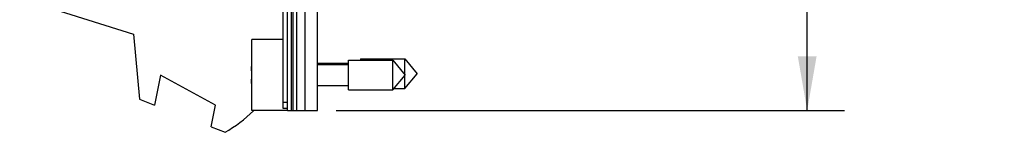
# Model space of a CAD drawing. Header units: inches. Extents: x 0.2 to 16.8, y 0.1 to 10.8.
# Tile 8 of 26: x 8.027 to 11.317, y 2.478 to 2.853. Entities that reach past the tile are written whole.
import ezdxf

# ---------------------------------------------------------------- set-up
doc = ezdxf.new("R2010")
doc.units = ezdxf.units.IN
doc.header["$LTSCALE"] = 0.935
doc.header["$MEASUREMENT"] = 0
doc.layers.get('0').update_dxf_attribs({"linetype": 'CONTINUOUS'})
doc.layers.add('DIMENSIONS', color=7, linetype='CONTINUOUS')
doc.styles.get("Standard").update_dxf_attribs({"font": 'txt', "width": 0.8})
doc.dimstyles.new('DIMSTYLE_2', dxfattribs={"dimtxt": 0.125, "dimasz": 0.18, "dimexe": 0.18, "dimexo": 0.0625, "dimgap": 0.09, "dimtad": 0, "dimtih": 1, "dimtoh": 1, "dimdec": 3, "dimzin": 4, "dimdsep": 46, "dimtxsty": 'STANDARD', "dimblk": '_FILLED', "dimblk1": '_FILLED', "dimblk2": '_FILLED', "dimcen": 0.09, "dimadec": 0, "dimazin": 0, "dimtp": 0.001, "dimtm": 0.001, "dimtfac": 1, "dimtdec": 3, "dimtofl": 0, "dimtmove": 0, "dimatfit": 3, "dimldrblk": '_FILLED', "dimfxl": 1, "dimtolj": 1, "dimtzin": 4, "dimarcsym": 0})

# ---------------------------------------------------------------- blocks, each defined once
blk = doc.blocks.new('_FILLED')
at = {"color": 0, "linetype": 'BYBLOCK'}
blk.add_solid([(0, 0), (-1, 0.174), (-1, -0.174)], dxfattribs=at)
blk = doc.blocks.new('*D18')
at = {"layer": 'DIMENSIONS', "color": 2, "linetype": 'CONTINUOUS'}
for p, q in [((9.0797, 7.6156), (10.7832, 7.6156)), ((10.6582, 7.6156), (10.6582, 5.3727)), ((10.6582, 2.5506), (10.6582, 5.1227)), ((9.0847, 2.5506), (10.7832, 2.5506))]:
    blk.add_line(p, q, dxfattribs=at)
at = {"layer": 'DIMENSIONS', "color": 2, "linetype": 'CONTINUOUS', "xscale": 0.18, "yscale": 0.18, "zscale": 0.18}
for p, rotation in [((10.6582, 7.6156), 90), ((10.6582, 2.5506), 270)]:
    blk.add_blockref('_FILLED', p, dxfattribs=dict(at, rotation=rotation))
at = {"layer": 'DIMENSIONS', "color": 2, "linetype": 'CONTINUOUS', "width": 0.8}
for s, p in [('5.065', (9.9457, 5.1852)), ('[', (10.5707, 5.1852)), ('128.65', (10.6707, 5.1852)), (']', (11.2707, 5.1852))]:
    blk.add_text(s, height=0.125, dxfattribs=at).set_placement(p)

msp = doc.modelspace()

# ---------------------------------------------------------------- linework, layer by layer
at = {"color": 7, "linetype": 'CONTINUOUS'}
for p, q in [((8.9072, 2.5566), (8.9072, 7.6016)), ((8.9222, 2.5506), (8.9222, 7.6156)), ((8.9342, 7.6156), (8.9342, 2.5506)), ((8.9402, 7.6156), (8.9402, 2.5506)), ((8.9522, 7.6156), (8.9522, 2.5506)), ((8.9813, 2.5506), (8.9813, 7.6156)), ((8.0271, 2.9246), (8.4072, 2.8049)), ((9.0222, 2.5506), (9.0222, 2.9046)), ((8.4072, 2.8049), (8.4272, 2.5879)), ((8.9072, 2.7871), (8.8022, 2.7871)), ((8.8022, 2.5501), (8.8022, 2.7871)), ((9.0222, 2.708), (9.1259, 2.708)), ((9.0222, 2.7037), (9.1259, 2.7037)), ((9.1259, 2.7179), (9.2739, 2.7179)), ((9.1259, 2.6194), (9.1259, 2.7179)), ((9.1659, 2.7222), (9.3139, 2.7222)), ((9.1659, 2.7221), (9.1659, 2.7179)), ((9.2739, 2.7179), (9.3152, 2.6686)), ((9.2739, 2.6194), (9.2739, 2.7179)), ((9.3139, 2.7222), (9.3552, 2.6729)), ((9.3139, 2.6702), (9.3139, 2.7222)), ((8.4972, 2.6687), (8.4772, 2.5687)), ((8.6811, 2.5687), (8.4972, 2.6687)), ((8.8001, 2.6824), (8.8022, 2.6824)), ((9.2739, 2.6194), (9.3152, 2.6686)), ((9.3139, 2.6237), (9.3552, 2.6729)), ((9.3139, 2.6237), (9.3139, 2.6671)), ((8.8022, 2.6549), (8.8001, 2.6549)), ((9.0222, 2.6336), (9.1259, 2.6336)), ((9.1259, 2.6194), (9.2739, 2.6194)), ((9.2775, 2.6237), (9.3139, 2.6237)), ((8.4272, 2.5879), (8.4772, 2.5687)), ((8.6665, 2.4959), (8.6811, 2.5687)), ((8.9222, 2.5766), (8.9072, 2.5766)), ((8.9222, 2.5501), (8.8022, 2.5501)), ((8.9222, 2.5566), (8.9072, 2.5566)), ((8.9222, 2.5506), (9.0222, 2.5506)), ((8.6665, 2.4959), (8.7132, 2.4779))]:
    msp.add_line(p, q, dxfattribs=at)
for centre, radius, start, end in [((9.1125, 2.6686), 0.3127, 172.972, 177.4743), ((9.1125, 2.6686), 0.3127, 182.5257, 187.0277), ((8.4922, 2.8699), 0.45, 299.4136, 314.5907)]:
    msp.add_arc(centre, radius, start, end, dxfattribs=at)

# ---------------------------------------------------------------- dimensions: what is measured, and where the dimension line sits
at = {"layer": 'DIMENSIONS', "color": 2, "linetype": 'CONTINUOUS'}
dim = msp.add_linear_dim(base=(10.6582, 7.6156), p1=(9.0847, 2.5506), p2=(9.0797, 7.6156), angle=90, dimstyle='DIMSTYLE_2', dxfattribs=at)
dim.commit()
dim.dimension.update_dxf_attribs({"geometry": '*D18', "text_midpoint": (10.6582, 5.2477), "dimtype": 160})

doc.saveas('drawing.dxf')
